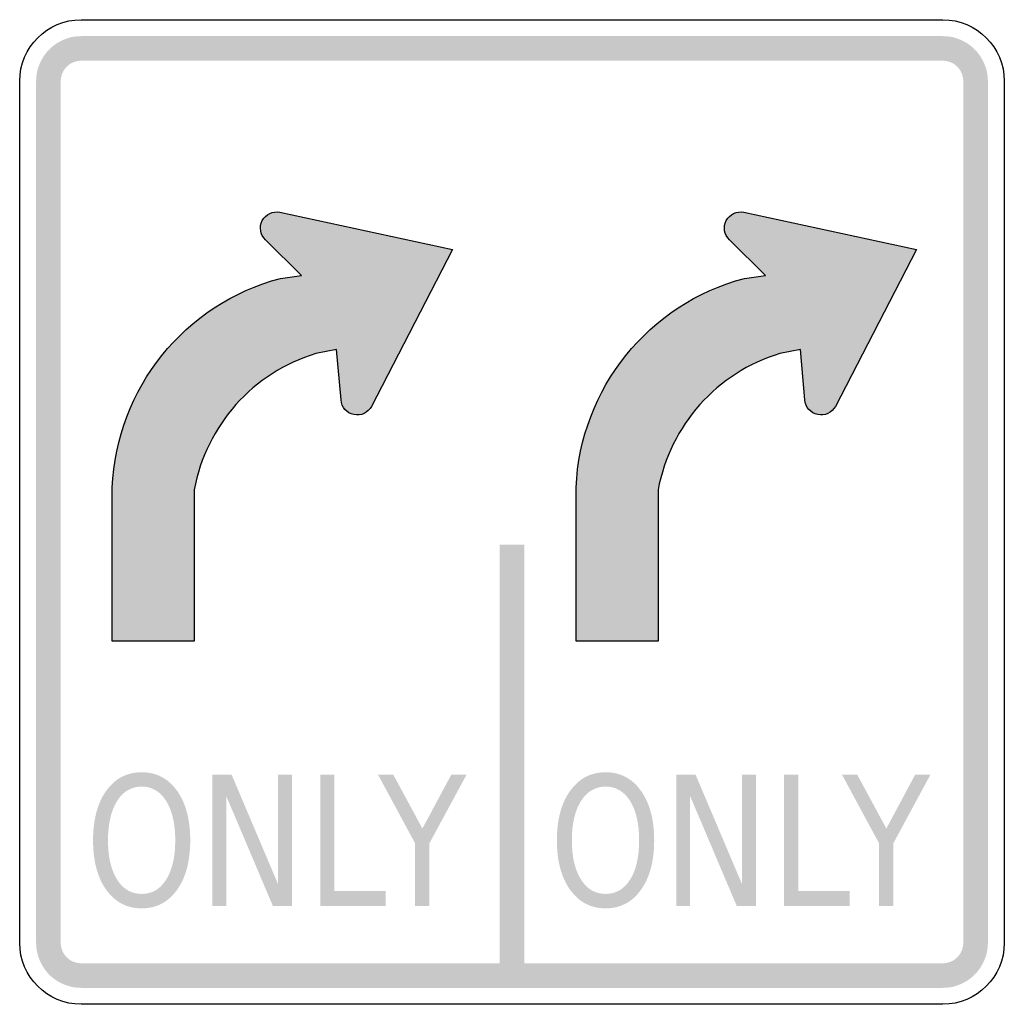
# Model space of a CAD drawing. Header units: inches. Extents: x -0.5 to 0.5, y -0.5 to 0.5.
import ezdxf

# ---------------------------------------------------------------- set-up
doc = ezdxf.new("R2010")
doc.units = ezdxf.units.IN
doc.header["$MEASUREMENT"] = 0

msp = doc.modelspace()

# ---------------------------------------------------------------- hatches: boundary and pattern name
for points in [[(-0.4375, 0.4833), (-0.442, 0.4831), (-0.4464, 0.4825), (-0.4508, 0.4814), (-0.455, 0.4798), (-0.4591, 0.4779), (-0.463, 0.4756), (-0.4666, 0.4729), (-0.4699, 0.4699), (-0.4729, 0.4666), (-0.4756, 0.463), (-0.4779, 0.4591), (-0.4798, 0.455), (-0.4814, 0.4508), (-0.4825, 0.4464), (-0.4831, 0.442), (-0.4833, 0.4375), (-0.4583, 0.4375), (-0.4582, 0.4395), (-0.4579, 0.4416), (-0.4574, 0.4435), (-0.4567, 0.4455), (-0.4559, 0.4473), (-0.4548, 0.4491), (-0.4536, 0.4507), (-0.4522, 0.4522), (-0.4507, 0.4536), (-0.4491, 0.4548), (-0.4473, 0.4559), (-0.4455, 0.4567), (-0.4435, 0.4574), (-0.4416, 0.4579), (-0.4395, 0.4582), (-0.4375, 0.4583), (-0.4375, 0.4833)], [(-0.4375, 0.4583), (0.4375, 0.4583), (0.4375, 0.4833), (-0.4375, 0.4833), (-0.4375, 0.4583)], [(0.4833, 0.4375), (0.4831, 0.442), (0.4825, 0.4464), (0.4814, 0.4508), (0.4798, 0.455), (0.4779, 0.4591), (0.4756, 0.463), (0.4729, 0.4666), (0.4699, 0.4699), (0.4666, 0.4729), (0.463, 0.4756), (0.4591, 0.4779), (0.455, 0.4798), (0.4508, 0.4814), (0.4464, 0.4825), (0.442, 0.4831), (0.4375, 0.4833), (0.4375, 0.4583), (0.4395, 0.4582), (0.4416, 0.4579), (0.4435, 0.4574), (0.4455, 0.4567), (0.4473, 0.4559), (0.4491, 0.4548), (0.4507, 0.4536), (0.4522, 0.4522), (0.4536, 0.4507), (0.4548, 0.4491), (0.4559, 0.4473), (0.4567, 0.4455), (0.4574, 0.4435), (0.4579, 0.4416), (0.4582, 0.4395), (0.4583, 0.4375), (0.4833, 0.4375)], [(-0.4583, -0.4375), (-0.4583, 0.4375), (-0.4833, 0.4375), (-0.4833, -0.4375), (-0.4583, -0.4375)], [(0.4583, 0.4375), (0.4583, -0.4375), (0.4833, -0.4375), (0.4833, 0.4375), (0.4583, 0.4375)], [(-0.0125, -0.0333), (-0.0125, -0.4708), (0.0125, -0.4708), (0.0125, -0.0333), (-0.0125, -0.0333)], [(-0.3042, -0.2667), (-0.2848, -0.2667), (-0.2375, -0.3782), (-0.2375, -0.2667), (-0.2235, -0.2667), (-0.2235, -0.4), (-0.2429, -0.4), (-0.2902, -0.2885), (-0.2902, -0.4), (-0.3042, -0.4), (-0.3042, -0.2667)], [(-0.1948, -0.2667), (-0.1803, -0.2667), (-0.1803, -0.3848), (-0.1284, -0.3848), (-0.1284, -0.4), (-0.1948, -0.4), (-0.1948, -0.2667)], [(-0.1361, -0.2667), (-0.1206, -0.2667), (-0.091, -0.3215), (-0.0616, -0.2667), (-0.0461, -0.2667), (-0.0839, -0.3365), (-0.0839, -0.4), (-0.0984, -0.4), (-0.0984, -0.3365), (-0.1361, -0.2667)], [(0.1669, -0.2667), (0.1864, -0.2667), (0.2337, -0.3782), (0.2337, -0.2667), (0.2477, -0.2667), (0.2477, -0.4), (0.2282, -0.4), (0.1809, -0.2885), (0.1809, -0.4), (0.1669, -0.4), (0.1669, -0.2667)], [(0.2764, -0.2667), (0.2908, -0.2667), (0.2908, -0.3848), (0.3428, -0.3848), (0.3428, -0.4), (0.2764, -0.4), (0.2764, -0.2667)], [(0.3351, -0.2667), (0.3506, -0.2667), (0.3802, -0.3215), (0.4095, -0.2667), (0.425, -0.2667), (0.3873, -0.3365), (0.3873, -0.4), (0.3728, -0.4), (0.3728, -0.3365), (0.3351, -0.2667)], [(-0.4833, -0.4375), (-0.4831, -0.4417), (-0.4826, -0.4459), (-0.4816, -0.45), (-0.4802, -0.4541), (-0.4785, -0.4579), (-0.4765, -0.4616), (-0.4741, -0.4651), (-0.4714, -0.4684), (-0.4684, -0.4714), (-0.4651, -0.4741), (-0.4616, -0.4765), (-0.4579, -0.4785), (-0.4541, -0.4802), (-0.45, -0.4816), (-0.4459, -0.4826), (-0.4417, -0.4831), (-0.4375, -0.4833), (-0.4375, -0.4583), (-0.4394, -0.4582), (-0.4413, -0.458), (-0.4432, -0.4575), (-0.445, -0.4569), (-0.4468, -0.4562), (-0.4485, -0.4552), (-0.4501, -0.4541), (-0.4515, -0.4529), (-0.4529, -0.4515), (-0.4541, -0.4501), (-0.4552, -0.4485), (-0.4562, -0.4468), (-0.4569, -0.445), (-0.4575, -0.4432), (-0.458, -0.4413), (-0.4582, -0.4394), (-0.4583, -0.4375), (-0.4833, -0.4375)], [(0.4375, -0.4833), (0.442, -0.4831), (0.4464, -0.4825), (0.4508, -0.4814), (0.455, -0.4798), (0.4591, -0.4779), (0.463, -0.4756), (0.4666, -0.4729), (0.4699, -0.4699), (0.4729, -0.4666), (0.4756, -0.463), (0.4779, -0.4591), (0.4798, -0.455), (0.4814, -0.4508), (0.4825, -0.4464), (0.4831, -0.442), (0.4833, -0.4375), (0.4583, -0.4375), (0.4582, -0.4395), (0.4579, -0.4416), (0.4574, -0.4435), (0.4567, -0.4455), (0.4559, -0.4473), (0.4548, -0.4491), (0.4536, -0.4507), (0.4522, -0.4522), (0.4507, -0.4536), (0.4491, -0.4548), (0.4473, -0.4559), (0.4455, -0.4567), (0.4435, -0.4574), (0.4416, -0.4579), (0.4395, -0.4582), (0.4375, -0.4583), (0.4375, -0.4833)], [(0.4375, -0.4583), (-0.4375, -0.4583), (-0.4375, -0.4833), (0.4375, -0.4833), (0.4375, -0.4583)]]:
    msp.add_hatch(color=7).paths.add_polyline_path(points)
h = msp.add_hatch(color=7)
edge = h.paths.add_edge_path()
edge.add_line((-0.3228, 0.0224), (-0.3228, -0.1313))
edge.add_line((-0.3228, -0.1313), (-0.4061, -0.1313))
edge.add_line((-0.4061, -0.1313), (-0.4061, 0.0248))
edge.add_spline(control_points=[(-0.4061, 0.0248), (-0.4017, 0.1254), (-0.3325, 0.2115), (-0.2352, 0.2373)], knot_values=[0, 0, 0, 0, 1, 1, 1, 1], degree=3, periodic=0)
edge.add_line((-0.2352, 0.2373), (-0.2138, 0.2403))
edge.add_line((-0.2138, 0.2403), (-0.2503, 0.2764))
edge.add_spline(control_points=[(-0.2503, 0.2764), (-0.2557, 0.2815), (-0.257, 0.2894), (-0.2536, 0.296), (-0.2502, 0.3025), (-0.2429, 0.3059), (-0.2357, 0.3044)], knot_values=[0, 0, 0, 0, 1, 1, 1, 2, 2, 2, 2], degree=3, periodic=0)
edge.add_line((-0.2357, 0.3044), (-0.0603, 0.2667))
edge.add_line((-0.0603, 0.2667), (-0.1427, 0.1073))
edge.add_spline(control_points=[(-0.1427, 0.1073), (-0.1461, 0.1008), (-0.1534, 0.0973), (-0.1606, 0.0989), (-0.1678, 0.1004), (-0.1731, 0.1065), (-0.1736, 0.1138)], knot_values=[0, 0, 0, 0, 1, 1, 1, 2, 2, 2, 2], degree=3, periodic=0)
edge.add_line((-0.1736, 0.1138), (-0.1782, 0.165))
edge.add_line((-0.1782, 0.165), (-0.1991, 0.161))
edge.add_spline(control_points=[(-0.1991, 0.161), (-0.263, 0.1416), (-0.3107, 0.0881), (-0.3228, 0.0224)], knot_values=[0, 0, 0, 0, 1, 1, 1, 1], degree=3, periodic=0)
h = msp.add_hatch(color=7)
edge = h.paths.add_edge_path()
edge.add_line((0.1484, 0.0224), (0.1484, -0.1313))
edge.add_line((0.1484, -0.1313), (0.0651, -0.1313))
edge.add_line((0.0651, -0.1313), (0.0651, 0.0248))
edge.add_spline(control_points=[(0.0651, 0.0248), (0.0694, 0.1254), (0.1387, 0.2115), (0.236, 0.2373)], knot_values=[0, 0, 0, 0, 1, 1, 1, 1], degree=3, periodic=0)
edge.add_line((0.236, 0.2373), (0.2574, 0.2403))
edge.add_line((0.2574, 0.2403), (0.2209, 0.2764))
edge.add_spline(control_points=[(0.2209, 0.2764), (0.2155, 0.2815), (0.2141, 0.2894), (0.2176, 0.296), (0.221, 0.3025), (0.2283, 0.3059), (0.2355, 0.3044)], knot_values=[0, 0, 0, 0, 1, 1, 1, 2, 2, 2, 2], degree=3, periodic=0)
edge.add_line((0.2355, 0.3044), (0.4109, 0.2667))
edge.add_line((0.4109, 0.2667), (0.3284, 0.1073))
edge.add_spline(control_points=[(0.3284, 0.1073), (0.325, 0.1008), (0.3177, 0.0973), (0.3105, 0.0989), (0.3033, 0.1004), (0.298, 0.1065), (0.2975, 0.1138)], knot_values=[0, 0, 0, 0, 1, 1, 1, 2, 2, 2, 2], degree=3, periodic=0)
edge.add_line((0.2975, 0.1138), (0.2929, 0.165))
edge.add_line((0.2929, 0.165), (0.2721, 0.161))
edge.add_spline(control_points=[(0.2721, 0.161), (0.2082, 0.1416), (0.1604, 0.0881), (0.1484, 0.0224)], knot_values=[0, 0, 0, 0, 1, 1, 1, 1], degree=3, periodic=0)
h = msp.add_hatch(color=7)
edge = h.paths.add_edge_path()
edge.add_spline(control_points=[(-0.3761, -0.2643), (-0.3611, -0.2643), (-0.3492, -0.2705), (-0.3402, -0.2831), (-0.3313, -0.2956), (-0.3268, -0.3124), (-0.3268, -0.3335), (-0.3268, -0.3545), (-0.3313, -0.3713), (-0.3402, -0.3838), (-0.3492, -0.3963), (-0.3611, -0.4026), (-0.3761, -0.4026), (-0.3911, -0.4026), (-0.4031, -0.3963), (-0.4121, -0.3838), (-0.421, -0.3713), (-0.4255, -0.3545), (-0.4255, -0.3335), (-0.4255, -0.3124), (-0.421, -0.2956), (-0.4121, -0.2831), (-0.4031, -0.2705), (-0.3911, -0.2643), (-0.3761, -0.2643)], knot_values=[0, 0, 0, 0, 1, 1, 1, 2, 2, 2, 3, 3, 3, 4, 4, 4, 5, 5, 5, 6, 6, 6, 7, 7, 7, 8, 8, 8, 8], degree=3, periodic=0)
edge = h.paths.add_edge_path(flags=0)
edge.add_spline(control_points=[(-0.3761, -0.2789), (-0.3866, -0.2789), (-0.3949, -0.2838), (-0.4011, -0.2935), (-0.4072, -0.3033), (-0.4103, -0.3166), (-0.4103, -0.3335), (-0.4103, -0.3503), (-0.4072, -0.3635), (-0.4011, -0.3733), (-0.3949, -0.3831), (-0.3866, -0.3879), (-0.3761, -0.3879), (-0.3656, -0.3879), (-0.3573, -0.3831), (-0.3512, -0.3733), (-0.3451, -0.3635), (-0.342, -0.3503), (-0.342, -0.3335), (-0.342, -0.3166), (-0.3451, -0.3033), (-0.3512, -0.2935), (-0.3573, -0.2838), (-0.3656, -0.2789), (-0.3761, -0.2789)], knot_values=[0, 0, 0, 0, 1, 1, 1, 2, 2, 2, 3, 3, 3, 4, 4, 4, 5, 5, 5, 6, 6, 6, 7, 7, 7, 8, 8, 8, 8], degree=3, periodic=0)
h = msp.add_hatch(color=7)
edge = h.paths.add_edge_path()
edge.add_spline(control_points=[(0.0951, -0.2643), (0.11, -0.2643), (0.122, -0.2705), (0.1309, -0.2831), (0.1399, -0.2956), (0.1444, -0.3124), (0.1444, -0.3335), (0.1444, -0.3545), (0.1399, -0.3713), (0.1309, -0.3838), (0.122, -0.3963), (0.11, -0.4026), (0.0951, -0.4026), (0.0801, -0.4026), (0.0681, -0.3963), (0.0591, -0.3838), (0.0501, -0.3713), (0.0456, -0.3545), (0.0456, -0.3335), (0.0456, -0.3124), (0.0501, -0.2956), (0.0591, -0.2831), (0.0681, -0.2705), (0.0801, -0.2643), (0.0951, -0.2643)], knot_values=[0, 0, 0, 0, 1, 1, 1, 2, 2, 2, 3, 3, 3, 4, 4, 4, 5, 5, 5, 6, 6, 6, 7, 7, 7, 8, 8, 8, 8], degree=3, periodic=0)
edge = h.paths.add_edge_path(flags=0)
edge.add_spline(control_points=[(0.0951, -0.2789), (0.0846, -0.2789), (0.0763, -0.2838), (0.0701, -0.2935), (0.0639, -0.3033), (0.0608, -0.3166), (0.0608, -0.3335), (0.0608, -0.3503), (0.0639, -0.3635), (0.0701, -0.3733), (0.0763, -0.3831), (0.0846, -0.3879), (0.0951, -0.3879), (0.1055, -0.3879), (0.1138, -0.3831), (0.12, -0.3733), (0.1261, -0.3635), (0.1291, -0.3503), (0.1291, -0.3335), (0.1291, -0.3166), (0.1261, -0.3033), (0.12, -0.2935), (0.1138, -0.2838), (0.1055, -0.2789), (0.0951, -0.2789)], knot_values=[0, 0, 0, 0, 1, 1, 1, 2, 2, 2, 3, 3, 3, 4, 4, 4, 5, 5, 5, 6, 6, 6, 7, 7, 7, 8, 8, 8, 8], degree=3, periodic=0)

# ---------------------------------------------------------------- linework, layer by layer
at = {"color": 7}
for points in [[(-0.4375, 0.5), (0.4375, 0.5)], [(-0.5, -0.4375), (-0.5, 0.4375)], [(0.5, 0.4375), (0.5, -0.4375)], [(-0.2357, 0.3044), (-0.0603, 0.2667), (-0.1427, 0.1073)], [(0.2355, 0.3044), (0.4109, 0.2667), (0.3284, 0.1073)], [(-0.2352, 0.2373), (-0.2138, 0.2403), (-0.2503, 0.2764)], [(0.236, 0.2373), (0.2574, 0.2403), (0.2209, 0.2764)], [(-0.1736, 0.1138), (-0.1782, 0.165), (-0.1991, 0.161)], [(0.2975, 0.1138), (0.2929, 0.165), (0.2721, 0.161)], [(-0.3228, 0.0224), (-0.3228, -0.1313), (-0.4061, -0.1313), (-0.4061, 0.0248)], [(0.1484, 0.0224), (0.1484, -0.1313), (0.0651, -0.1313), (0.0651, 0.0248)], [(0.4375, -0.5), (-0.4375, -0.5)]]:
    msp.add_lwpolyline(points, dxfattribs=at)
for points in [[(-0.5, 0.4375), (-0.5, 0.472), (-0.472, 0.5), (-0.4375, 0.5)], [(0.4375, 0.5), (0.472, 0.5), (0.5, 0.472), (0.5, 0.4375)], [(-0.4061, 0.0248), (-0.4017, 0.1254), (-0.3325, 0.2115), (-0.2352, 0.2373)], [(0.0651, 0.0248), (0.0694, 0.1254), (0.1387, 0.2115), (0.236, 0.2373)], [(-0.1991, 0.161), (-0.263, 0.1416), (-0.3107, 0.0881), (-0.3228, 0.0224)], [(0.2721, 0.161), (0.2082, 0.1416), (0.1604, 0.0881), (0.1484, 0.0224)], [(-0.4375, -0.5), (-0.472, -0.5), (-0.5, -0.472), (-0.5, -0.4375)], [(0.5, -0.4375), (0.5, -0.472), (0.472, -0.5), (0.4375, -0.5)]]:
    msp.add_open_spline(points, degree=3, dxfattribs=at)
for points in [[(-0.2503, 0.2764), (-0.2557, 0.2815), (-0.257, 0.2894), (-0.2536, 0.296), (-0.2502, 0.3025), (-0.2429, 0.3059), (-0.2357, 0.3044)], [(0.2209, 0.2764), (0.2155, 0.2815), (0.2141, 0.2894), (0.2176, 0.296), (0.221, 0.3025), (0.2283, 0.3059), (0.2355, 0.3044)], [(-0.1427, 0.1073), (-0.1461, 0.1008), (-0.1534, 0.0973), (-0.1606, 0.0989), (-0.1678, 0.1004), (-0.1731, 0.1065), (-0.1736, 0.1138)], [(0.3284, 0.1073), (0.325, 0.1008), (0.3177, 0.0973), (0.3105, 0.0989), (0.3033, 0.1004), (0.298, 0.1065), (0.2975, 0.1138)]]:
    msp.add_open_spline(points, degree=3, knots=[0, 0, 0, 0, 1, 1, 1, 2, 2, 2, 2], dxfattribs=at)

doc.saveas('drawing.dxf')
